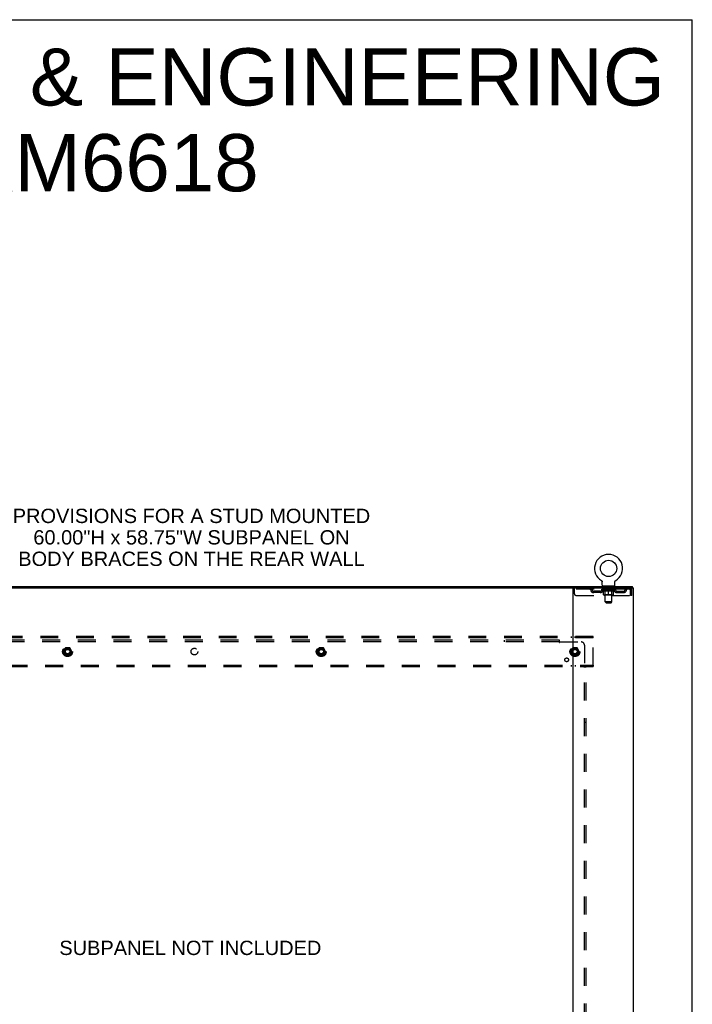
# Model space of a CAD drawing. Header units: inches. Extents: x 0 to 243, y 0 to 157.
# Tile 63 of 63: x 192 to 243, y 83 to 157. Entities that reach past the tile are written whole.
import ezdxf

# ---------------------------------------------------------------- set-up
doc = ezdxf.new("R2010")
doc.units = ezdxf.units.IN
doc.header["$LTSCALE"] = 13.357143
doc.header["$MEASUREMENT"] = 0
doc.linetypes.add('DOT', pattern=[0.2, 0.1, -0.1])
doc.linetypes.add('HIDDEN', pattern=[0.2, 0.1, -0.1])
doc.layers.get('0').update_dxf_attribs({"linetype": 'CONTINUOUS'})
for name, color, linetype in [('DEFAULT_2', 8, 'HIDDEN'), ('DIMENSIONS', 7, 'CONTINUOUS'), ('SUBPANEL', 7, 'CONTINUOUS')]:
    doc.layers.add(name, color=color, linetype=linetype)
doc.styles.get("Standard").update_dxf_attribs({"font": 'arial.ttf'})

msp = doc.modelspace()

# ---------------------------------------------------------------- linework, layer by layer
at = {"color": 7, "linetype": 'Continuous'}
for p, q in [((0, 157.143), (242.857, 157.143)), ((242.857, 0), (242.857, 157.143)), ((236.051, 115.122), (236.051, 115.122)), ((236.051, 115.122), (236.054, 115.12)), ((236.054, 115.12), (236.057, 115.118)), ((236.057, 115.118), (236.058, 115.117)), ((236.058, 115.117), (236.062, 115.115)), ((236.062, 115.115), (236.065, 115.112)), ((236.065, 115.112), (236.068, 115.109)), ((236.068, 115.109), (236.072, 115.106)), ((236.072, 115.106), (236.075, 115.103)), ((236.075, 115.103), (236.078, 115.1)), ((236.078, 115.1), (236.081, 115.097)), ((236.081, 115.097), (236.084, 115.094)), ((236.084, 115.094), (236.086, 115.09)), ((236.086, 115.09), (236.089, 115.087)), ((236.089, 115.087), (236.091, 115.083)), ((237.083, 115.083), (237.086, 115.087)), ((237.085, 115.087), (237.088, 115.09)), ((237.088, 115.09), (237.091, 115.094)), ((237.091, 115.094), (237.094, 115.097)), ((237.094, 115.097), (237.097, 115.1)), ((237.097, 115.1), (237.1, 115.103)), ((237.1, 115.103), (237.103, 115.106)), ((237.103, 115.106), (237.106, 115.109)), ((237.106, 115.109), (237.109, 115.112)), ((237.109, 115.112), (237.113, 115.115)), ((237.113, 115.115), (237.116, 115.117)), ((237.116, 115.117), (237.118, 115.118)), ((237.116, 115.117), (237.118, 115.118)), ((237.118, 115.118), (237.121, 115.12)), ((237.121, 115.12), (237.124, 115.122)), ((237.124, 115.122), (237.124, 115.122)), ((177.132, 114.571), (234, 114.571)), ((236.091, 115.083), (236.094, 115.08)), ((236.094, 115.08), (236.096, 115.076)), ((236.096, 115.076), (236.098, 115.072)), ((236.098, 115.072), (236.1, 115.068)), ((236.1, 115.068), (236.102, 115.064)), ((236.102, 115.064), (236.103, 115.06)), ((236.103, 115.06), (236.105, 115.056)), ((236.105, 115.056), (236.106, 115.052)), ((236.106, 115.052), (236.108, 115.048)), ((236.112, 115.022), (236.112, 115.018)), ((236.112, 115.018), (236.112, 115.014)), ((236.112, 114.765), (236.112, 115.014)), ((236.15, 114.705), (236.15, 114.675)), ((237.025, 114.705), (236.15, 114.705)), ((237.025, 114.705), (237.025, 114.675)), ((237.062, 114.765), (237.062, 115.014)), ((237.066, 115.044), (237.067, 115.048)), ((237.067, 115.048), (237.068, 115.052)), ((237.068, 115.052), (237.069, 115.056)), ((237.069, 115.056), (237.071, 115.06)), ((237.071, 115.06), (237.073, 115.064)), ((237.073, 115.064), (237.075, 115.068)), ((237.074, 115.068), (237.076, 115.072)), ((237.076, 115.072), (237.079, 115.076)), ((237.078, 115.076), (237.081, 115.08)), ((237.081, 115.08), (237.083, 115.083)), ((238.389, 114.571), (238.389, 114.675))]:
    msp.add_line(p, q, dxfattribs=at)
at = {"color": 3, "linetype": 'Continuous'}
for p, q in [((172.743, 114.675), (238.389, 114.675)), ((233.941, 46.779), (233.941, 114.571)), ((234, 114.571), (238.441, 114.571)), ((238.441, 46.779), (238.441, 114.571))]:
    msp.add_line(p, q, dxfattribs=at)
at = {"color": 7, "linetype": 'Continuous'}
for points in [[(236.108, 115.048), (236.109, 115.044), (236.11, 115.039), (236.11, 115.035), (236.111, 115.031), (236.112, 115.027), (236.112, 115.022), (236.112, 115.018)], [(237.062, 115.014), (237.062, 115.018), (237.062, 115.022), (237.063, 115.027), (237.063, 115.031), (237.064, 115.035), (237.065, 115.039), (237.066, 115.044)], [(237.062, 115.018), (237.062, 115.022), (237.063, 115.027), (237.063, 115.031), (237.064, 115.035)]]:
    msp.add_lwpolyline(points, dxfattribs=at)
msp.add_circle((236.587, 116.029), 0.609, dxfattribs=at)
for centre, radius, start, end in [((236.587, 116.029), 1.054, 300.39933, 239.60066), ((236.172, 114.765), 0.06, 180, 270), ((237.002, 114.765), 0.06, 270, 360)]:
    msp.add_arc(centre, radius, start, end, dxfattribs=at)
at = {"layer": 'DEFAULT_2', "color": 8, "linetype": 'HIDDEN'}
for p, q in [((236.057, 115.118), (236.058, 115.117)), ((237.124, 115.122), (237.124, 115.122)), ((233.9, 114.571), (233.9, 114.467)), ((238.17, 114.467), (233.9, 114.467)), ((234.025, 114.134), (234.025, 114.571)), ((235, 114.571), (235, 114.467)), ((236.081, 114.43), (236.081, 114.467)), ((237.093, 114.43), (236.081, 114.43)), ((236.208, 114.341), (236.081, 114.43)), ((236.089, 114.462), (236.089, 114.467)), ((236.096, 114.459), (236.096, 114.462)), ((236.096, 114.459), (237.079, 114.459)), ((236.103, 114.459), (236.103, 114.462)), ((236.103, 114.459), (236.103, 114.462)), ((236.112, 114.462), (236.112, 114.467)), ((236.125, 114.459), (236.125, 114.462)), ((236.126, 114.459), (236.126, 114.462)), ((236.149, 114.462), (236.149, 114.467)), ((236.15, 114.467), (236.15, 114.571)), ((236.16, 114.459), (236.16, 114.462)), ((236.163, 114.459), (236.163, 114.462)), ((236.326, 114.462), (236.165, 114.462)), ((236.199, 114.462), (236.199, 114.467)), ((236.201, 114.459), (236.201, 114.462)), ((236.201, 114.459), (236.201, 114.462)), ((236.204, 114.459), (236.204, 114.462)), ((236.209, 114.459), (236.209, 114.462)), ((236.209, 114.459), (236.209, 114.462)), ((236.212, 114.459), (236.212, 114.462)), ((236.215, 114.459), (236.215, 114.462)), ((236.217, 114.05), (236.217, 114.375)), ((236.218, 114.459), (236.218, 114.462)), ((236.23, 114.459), (236.23, 114.462)), ((236.242, 114.705), (236.242, 114.675)), ((236.244, 114.459), (236.244, 114.464)), ((236.244, 114.459), (236.244, 114.462)), ((236.261, 114.459), (236.261, 114.462)), ((236.262, 114.462), (236.262, 114.467)), ((236.27, 114.459), (236.27, 114.462)), ((236.273, 114.459), (236.273, 114.462)), ((236.277, 114.615), (236.277, 114.695)), ((236.28, 114.459), (236.28, 114.462)), ((236.346, 114.605), (236.287, 114.605)), ((236.289, 114.459), (236.289, 114.465)), ((236.302, 114.459), (236.302, 114.462)), ((236.304, 114.459), (236.304, 114.462)), ((236.326, 114.459), (236.326, 114.462)), ((236.379, 114.462), (236.33, 114.462)), ((236.334, 114.462), (236.334, 114.467)), ((236.337, 114.053), (236.337, 114.427)), ((236.338, 113.515), (236.338, 114.595)), ((236.34, 114.459), (236.34, 114.462)), ((236.343, 114.459), (236.343, 114.462)), ((236.348, 114.459), (236.348, 114.466)), ((236.351, 114.459), (236.351, 114.462)), ((236.36, 114.459), (236.36, 114.462)), ((236.379, 114.459), (236.379, 114.462)), ((236.439, 114.462), (236.392, 114.462)), ((236.408, 114.459), (236.408, 114.462)), ((236.414, 114.462), (236.414, 114.467)), ((236.417, 114.459), (236.417, 114.462)), ((236.419, 114.459), (236.419, 114.466)), ((236.421, 114.459), (236.421, 114.462)), ((236.427, 114.459), (236.427, 114.462)), ((236.439, 114.459), (236.439, 114.462)), ((236.504, 114.462), (236.46, 114.462)), ((236.471, 114.459), (236.471, 114.462)), ((236.496, 114.462), (236.558, 114.465)), ((236.499, 114.462), (236.499, 114.467)), ((236.5, 114.467), (236.499, 114.467)), ((236.5, 114.462), (236.5, 114.467)), ((236.5, 114.459), (236.5, 114.462)), ((236.503, 114.459), (236.503, 114.462)), ((236.504, 114.459), (236.504, 114.462)), ((236.504, 114.459), (236.504, 114.462)), ((236.532, 114.462), (236.584, 114.462)), ((236.536, 114.459), (236.536, 114.462)), ((236.541, 114.462), (236.541, 114.464)), ((236.558, 114.462), (236.558, 114.465)), ((236.571, 114.459), (236.571, 114.462)), ((236.585, 114.462), (236.585, 114.462)), ((236.585, 114.459), (236.585, 114.462)), ((236.585, 114.459), (236.585, 114.462)), ((236.587, 114.462), (236.587, 114.467)), ((236.587, 114.467), (236.679, 114.462)), ((236.587, 114.021), (236.587, 114.376)), ((236.589, 114.459), (236.589, 114.462)), ((236.589, 114.459), (236.589, 114.462)), ((236.589, 114.462), (236.589, 114.462)), ((236.604, 114.459), (236.604, 114.462)), ((236.604, 114.462), (236.642, 114.462)), ((236.638, 114.459), (236.638, 114.462)), ((236.67, 114.459), (236.67, 114.462)), ((236.671, 114.459), (236.671, 114.462)), ((236.671, 114.462), (236.714, 114.462)), ((236.672, 114.459), (236.672, 114.462)), ((236.675, 114.467), (236.675, 114.467)), ((236.675, 114.462), (236.675, 114.467)), ((236.675, 114.462), (236.675, 114.467)), ((236.675, 114.459), (236.675, 114.462)), ((236.704, 114.459), (236.704, 114.462)), ((236.735, 114.459), (236.735, 114.462)), ((236.735, 114.462), (236.782, 114.462)), ((236.747, 114.459), (236.747, 114.462)), ((236.753, 114.459), (236.753, 114.462)), ((236.755, 114.459), (236.755, 114.466)), ((236.757, 114.459), (236.757, 114.462)), ((236.76, 114.462), (236.76, 114.467)), ((236.766, 114.459), (236.766, 114.462)), ((236.795, 114.459), (236.795, 114.462)), ((236.795, 114.462), (236.845, 114.462)), ((236.814, 114.459), (236.814, 114.462)), ((236.823, 114.459), (236.823, 114.462)), ((236.826, 114.459), (236.826, 114.466)), ((236.887, 114.605), (236.828, 114.605)), ((236.831, 114.459), (236.831, 114.462)), ((236.835, 114.459), (236.835, 114.462)), ((236.836, 113.515), (236.836, 114.595)), ((236.837, 114.053), (236.837, 114.427)), ((236.84, 114.462), (236.84, 114.467)), ((236.849, 114.459), (236.849, 114.462)), ((236.849, 114.462), (237.009, 114.462)), ((236.87, 114.459), (236.87, 114.462)), ((236.873, 114.459), (236.873, 114.462)), ((236.885, 114.459), (236.885, 114.465)), ((236.894, 114.459), (236.894, 114.462)), ((236.897, 114.615), (236.897, 114.695)), ((236.902, 114.459), (236.902, 114.462)), ((236.905, 114.459), (236.905, 114.462)), ((236.913, 114.462), (236.913, 114.467)), ((236.914, 114.459), (236.914, 114.462)), ((236.93, 114.459), (236.93, 114.464)), ((236.93, 114.459), (236.93, 114.462)), ((236.932, 114.705), (236.932, 114.675)), ((236.945, 114.459), (236.945, 114.462)), ((236.956, 114.459), (236.956, 114.462)), ((236.958, 114.05), (236.958, 114.375)), ((236.96, 114.459), (236.96, 114.462)), ((236.962, 114.459), (236.962, 114.462)), ((236.965, 114.459), (236.965, 114.462)), ((236.965, 114.459), (236.965, 114.462)), ((236.966, 114.341), (237.093, 114.43)), ((236.971, 114.459), (236.971, 114.462)), ((236.973, 114.459), (236.973, 114.462)), ((236.974, 114.459), (236.974, 114.462)), ((236.975, 114.462), (236.975, 114.467)), ((237.012, 114.459), (237.012, 114.462)), ((237.014, 114.459), (237.014, 114.462)), ((237.025, 114.467), (237.025, 114.571)), ((237.026, 114.462), (237.026, 114.467)), ((237.048, 114.459), (237.048, 114.462)), ((237.05, 114.459), (237.05, 114.462)), ((237.063, 114.462), (237.063, 114.467)), ((237.071, 114.459), (237.071, 114.462)), ((237.072, 114.459), (237.072, 114.462)), ((237.079, 114.459), (237.079, 114.462)), ((237.086, 114.462), (237.086, 114.467)), ((237.093, 114.43), (237.093, 114.467)), ((238.17, 114.571), (238.17, 114.467)), ((238.203, 114.404), (238.203, 114.009)), ((238.337, 114.404), (238.233, 114.404)), ((238.233, 114.009), (238.233, 114.404)), ((238.337, 114.009), (238.337, 114.404)), ((234.15, 114.009), (238.203, 114.009)), ((235.473, 114.216), (235.473, 114.32)), ((235.956, 114.32), (235.473, 114.32)), ((235.956, 114.216), (235.473, 114.216)), ((235.723, 114.216), (235.723, 114.32)), ((236.208, 114.341), (236.217, 114.341)), ((236.928, 114.021), (236.246, 114.021)), ((236.337, 114.053), (236.305, 114.021)), ((236.331, 114.341), (236.474, 114.341)), ((236.837, 114.053), (236.337, 114.053)), ((236.7, 114.341), (236.844, 114.341)), ((236.837, 114.053), (236.869, 114.021)), ((236.958, 114.341), (236.966, 114.341)), ((237.219, 114.32), (237.702, 114.32)), ((237.219, 114.216), (237.702, 114.216)), ((237.452, 114.216), (237.452, 114.32)), ((237.702, 114.216), (237.702, 114.32)), ((238.337, 114.009), (238.233, 114.009)), ((236.836, 113.515), (236.338, 113.515)), ((236.398, 113.455), (236.338, 113.515)), ((236.398, 113.455), (236.776, 113.455)), ((236.776, 113.455), (236.836, 113.515)), ((235.441, 110.925), (175.691, 110.925)), ((235.441, 110.821), (175.691, 110.821)), ((233.791, 110.925), (233.791, 110.821)), ((234.091, 110.821), (234.091, 110.925)), ((235.441, 110.821), (235.441, 110.925)), ((235.441, 108.779), (235.441, 110.821)), ((195.903, 110.073), (195.749, 109.805)), ((196.221, 110.078), (195.912, 110.078)), ((196.384, 109.805), (196.229, 110.073)), ((214.903, 110.073), (214.749, 109.805)), ((215.221, 110.078), (214.912, 110.078)), ((215.384, 109.805), (215.229, 110.073)), ((233.903, 110.073), (233.749, 109.805)), ((234.221, 110.078), (233.912, 110.078)), ((234.384, 109.805), (234.229, 110.073)), ((195.749, 109.795), (195.903, 109.528)), ((196.221, 109.523), (195.912, 109.523)), ((196.229, 109.528), (196.384, 109.795)), ((214.749, 109.795), (214.903, 109.528)), ((215.221, 109.523), (214.912, 109.523)), ((215.229, 109.528), (215.384, 109.795)), ((233.749, 109.795), (233.903, 109.528)), ((234.221, 109.523), (233.912, 109.523)), ((234.229, 109.528), (234.384, 109.795)), ((175.691, 108.779), (235.441, 108.779)), ((175.691, 108.675), (235.441, 108.675)), ((233.791, 108.779), (233.791, 108.675)), ((234.091, 108.779), (234.091, 108.675)), ((235.441, 108.779), (235.441, 108.675))]:
    msp.add_line(p, q, dxfattribs=at)
for points in [[(236.337, 114.341), (236.317, 114.344), (236.297, 114.349), (236.277, 114.354), (236.257, 114.36), (236.237, 114.367), (236.217, 114.375)], [(236.217, 114.374), (236.236, 114.367), (236.256, 114.36), (236.275, 114.354), (236.293, 114.349), (236.312, 114.344), (236.331, 114.341)], [(236.587, 114.376), (236.566, 114.367), (236.546, 114.36), (236.526, 114.354), (236.506, 114.349), (236.486, 114.344), (236.467, 114.341)], [(236.474, 114.341), (236.493, 114.344), (236.512, 114.349), (236.53, 114.354), (236.549, 114.36), (236.568, 114.367), (236.587, 114.374)], [(236.708, 114.341), (236.688, 114.344), (236.668, 114.349), (236.648, 114.354), (236.628, 114.36), (236.608, 114.368), (236.587, 114.376)], [(236.587, 114.374), (236.607, 114.367), (236.626, 114.36), (236.645, 114.354), (236.663, 114.349), (236.682, 114.344), (236.7, 114.341)], [(236.958, 114.375), (236.937, 114.367), (236.917, 114.36), (236.897, 114.354), (236.877, 114.349), (236.857, 114.344), (236.838, 114.341)], [(236.844, 114.341), (236.863, 114.344), (236.881, 114.349), (236.9, 114.354), (236.919, 114.36), (236.938, 114.367), (236.958, 114.374)], [(238.175, 114.567), (238.173, 114.57), (238.17, 114.571)], [(238.182, 114.457), (238.18, 114.461), (238.177, 114.464), (238.175, 114.465), (238.173, 114.467), (238.17, 114.467)], [(238.175, 114.567), (238.177, 114.562), (238.18, 114.555), (238.182, 114.545), (238.184, 114.535), (238.187, 114.522), (238.189, 114.508), (238.191, 114.493), (238.194, 114.477), (238.196, 114.459), (238.199, 114.441), (238.201, 114.423), (238.203, 114.404)], [(238.182, 114.457), (238.184, 114.453), (238.187, 114.449), (238.189, 114.443), (238.191, 114.438), (238.194, 114.431), (238.196, 114.425), (238.199, 114.418), (238.201, 114.411), (238.203, 114.404)]]:
    msp.add_lwpolyline(points, dxfattribs=at)
for centre, radius in [((196.066, 109.8), 0.372), ((196.066, 109.8), 0.356), ((196.066, 109.8), 0.312), ((196.066, 109.8), 0.204), ((196.066, 109.8), 0.188), ((196.066, 109.8), 0.183), ((196.066, 109.8), 0.165), ((215.066, 109.8), 0.372), ((215.066, 109.8), 0.356), ((215.066, 109.8), 0.312), ((215.066, 109.8), 0.204), ((215.066, 109.8), 0.188), ((215.066, 109.8), 0.183), ((215.066, 109.8), 0.165), ((234.066, 109.8), 0.372), ((234.066, 109.8), 0.356), ((234.066, 109.8), 0.312), ((234.066, 109.8), 0.204), ((234.066, 109.8), 0.188), ((234.066, 109.8), 0.183), ((234.066, 109.8), 0.165)]:
    msp.add_circle(centre, radius, dxfattribs=at)
at = {"layer": 'DEFAULT_2', "color": 8, "linetype": 'DOT'}
for centre in [(196.066, 109.8), (215.066, 109.8), (234.066, 109.8)]:
    msp.add_circle(centre, 0.17, dxfattribs=at)
at = {"layer": 'DEFAULT_2', "color": 8, "linetype": 'HIDDEN'}
for centre, radius, start, end in [((235.184, 114.404), 0.167, 8.07163, 90), ((235.184, 114.405), 0.0625, 7.98631, 90), ((235.473, 114.445), 0.229, 187.98631, 270), ((235.473, 114.445), 0.125, 188.07163, 270), ((235.956, 114.445), 0.125, 270, 351.92837), ((235.956, 114.445), 0.229, 270, 352.01369), ((236.245, 114.404), 0.167, 90, 171.92837), ((236.244, 114.405), 0.0625, 90, 172.01369), ((236.267, 114.695), 0.01, 0, 90), ((236.287, 114.615), 0.01, 180, 270), ((236.305, 114.427), 0.0318, 0, 90), ((236.328, 114.595), 0.01, 0, 90), ((236.846, 114.595), 0.01, 90, 180), ((236.869, 114.427), 0.0318, 90, 180), ((236.887, 114.615), 0.01, 270, 360), ((236.907, 114.695), 0.01, 90, 180), ((236.93, 114.404), 0.167, 8.07163, 90), ((236.93, 114.405), 0.0625, 7.98631, 90), ((237.219, 114.445), 0.229, 187.98631, 270), ((237.219, 114.445), 0.125, 188.07163, 270), ((237.702, 114.445), 0.125, 270, 351.92837), ((237.702, 114.445), 0.229, 270, 352.01369), ((237.991, 114.404), 0.167, 90, 171.92837), ((237.99, 114.405), 0.0625, 90, 172.01369), ((238.17, 114.404), 0.167, 0, 90), ((238.17, 114.404), 0.063, 0, 90), ((234.15, 114.134), 0.125, 180, 270), ((236.246, 114.05), 0.0296, 180, 270), ((236.928, 114.05), 0.0296, 270, 360), ((195.912, 110.068), 0.01, 90.01235, 149.98915), ((196.221, 110.068), 0.01, 30.01204, 89.98872), ((214.912, 110.068), 0.01, 90.01235, 149.98915), ((215.221, 110.068), 0.01, 30.01204, 89.98872), ((233.912, 110.068), 0.01, 90.01235, 149.98915), ((234.221, 110.068), 0.01, 30.01204, 89.98872), ((195.757, 109.8), 0.01, 150.01268, 209.98829), ((195.912, 109.533), 0.01, 210.01204, 269.98872), ((196.221, 109.533), 0.01, 270.01235, 329.98915), ((196.375, 109.8), 0.01, 330.01268, 29.98829), ((214.757, 109.8), 0.01, 150.01268, 209.98829), ((214.912, 109.533), 0.01, 210.01204, 269.98872), ((215.221, 109.533), 0.01, 270.01235, 329.98915), ((215.375, 109.8), 0.01, 330.01268, 29.98829), ((233.757, 109.8), 0.01, 150.01268, 209.98829), ((233.912, 109.533), 0.01, 210.01204, 269.98872), ((234.221, 109.533), 0.01, 270.01235, 329.98915), ((234.375, 109.8), 0.01, 330.01268, 29.98829)]:
    msp.add_arc(centre, radius, start, end, dxfattribs=at)
for centre, major_axis, ratio, start_param, end_param in [((236.587, 114.467), (0.506, 0.005), 0.05963, 2.96643, 3.140963), ((236.065, 114.458), (0.158, 0), 0.060556, 0.430652, 1.470503), ((236.587, 114.467), (0.506, 0), 0.060556, -3.141593, -2.96706), ((236.065, 114.452), (0.158, 0.002), 0.05963, 1.376596, 1.469874), ((236.587, 114.467), (0.506, 0.011), 0.05688, 2.791345, 2.965878), ((236.046, 114.458), (0.158, 0.002), 0.05963, 0.25549, 1.295341), ((236.1, 114.458), (0.158, -0.002), 0.05963, 0.605815, 1.645666), ((236.587, 114.467), (0.506, -0.005), 0.05963, -2.96643, -2.791898), ((236.1, 114.452), (0.158, 0), 0.060556, 1.551758, 1.645036), ((236.046, 114.452), (0.158, 0.003), 0.05688, 1.20151, 1.294789), ((236.101, 114.454), (0.131, 0.001), 0.05963, 1.065228, 1.614276), ((236.086, 114.454), (0.131, 0.003), 0.05688, 0.890143, 1.43919), ((236.132, 114.454), (0.131, 0), 0.060556, 1.240391, 1.789438), ((236.587, 114.467), (0.506, 0.015), 0.052395, 2.616403, 2.790936), ((236.043, 114.458), (0.158, 0.003), 0.05688, 0.080405, 1.120256), ((236.151, 114.458), (0.158, -0.003), 0.05688, 0.7809, 1.820751), ((236.587, 114.467), (0.506, -0.011), 0.05688, -2.791345, -2.616812), ((236.151, 114.452), (0.158, -0.002), 0.05963, 1.72692, 1.820198), ((236.043, 114.452), (0.158, 0.005), 0.052395, 1.026568, 1.119847), ((236.085, 114.454), (0.131, 0.004), 0.052395, 0.715201, 1.264248), ((236.176, 114.454), (0.131, -0.001), 0.05963, 1.415553, 1.9646), ((236.587, 114.467), (0.506, 0.02), 0.046319, 2.441654, 2.616187), ((236.214, 114.458), (0.158, -0.005), 0.052395, 0.955842, 1.995693), ((236.587, 114.467), (0.506, -0.015), 0.052395, -2.616403, -2.44187), ((236.056, 114.458), (0.158, 0.005), 0.052395, -0.094537, 0.945314), ((236.214, 114.452), (0.158, -0.003), 0.05688, 1.902006, 1.995284), ((236.056, 114.452), (0.158, 0.006), 0.046319, 0.851819, 0.945098), ((236.1, 114.454), (0.131, 0.005), 0.046319, 0.540452, 1.089499), ((236.233, 114.454), (0.131, -0.003), 0.05688, 1.590638, 2.139686), ((236.587, 114.467), (0.506, 0.024), 0.038841, 2.267123, 2.441656), ((236.289, 114.458), (0.158, -0.006), 0.046319, 1.130591, 2.170442), ((236.086, 114.458), (0.158, 0.006), 0.046319, -0.269286, 0.770565), ((236.587, 114.467), (0.506, -0.02), 0.046319, -2.441654, -2.267121), ((236.289, 114.452), (0.158, -0.005), 0.052395, 2.076947, 2.170226), ((236.086, 114.452), (0.158, 0.007), 0.038841, 0.677289, 0.770567), ((236.129, 114.454), (0.131, 0.006), 0.038841, 0.365921, 0.914969), ((236.301, 114.454), (0.131, -0.004), 0.052395, 1.76558, 2.314627), ((236.587, 114.467), (0.506, 0.027), 0.030195, 2.09281, 2.267343), ((236.372, 114.458), (0.158, -0.007), 0.038841, 1.305122, 2.344973), ((236.131, 114.458), (0.158, 0.007), 0.038841, -0.443817, 0.596034), ((236.587, 114.467), (0.506, -0.024), 0.038841, -2.267123, -2.092591), ((236.372, 114.452), (0.158, -0.006), 0.046319, 2.251696, 2.344975), ((236.131, 114.452), (0.158, 0.008), 0.030195, 0.502975, 0.596254), ((236.173, 114.454), (0.131, 0.007), 0.030195, 0.191608, 0.740655), ((236.377, 114.454), (0.131, -0.005), 0.046319, 1.940329, 2.489376), ((236.19, 114.458), (0.158, 0.008), 0.030195, -0.61813, 0.421721), ((236.587, 114.467), (0.506, 0.029), 0.020645, 1.918687, 2.09322), ((236.463, 114.458), (0.158, -0.008), 0.030195, 1.479435, 2.519286), ((236.587, 114.467), (0.506, -0.027), 0.030195, -2.09281, -1.918277), ((236.463, 114.452), (0.158, -0.007), 0.038841, 2.426227, 2.519505), ((236.19, 114.452), (0.158, 0.009), 0.020645, 0.328852, 0.422131), ((236.229, 114.454), (0.131, 0.007), 0.020645, 0.017485, 0.566532), ((236.46, 114.454), (0.131, -0.006), 0.038841, 2.11486, 2.663907), ((236.261, 114.458), (0.158, 0.009), 0.020645, -0.792253, 0.247598), ((236.587, 114.467), (0.506, 0.03), 0.010478, 1.744704, 1.919237), ((236.557, 114.458), (0.158, -0.009), 0.020645, 1.653558, 2.693409), ((236.587, 114.467), (0.506, -0.029), 0.020645, -1.918687, -1.744154), ((236.557, 114.452), (0.158, -0.008), 0.030195, 2.60054, 2.693819), ((236.261, 114.452), (0.158, 0.009), 0.010478, 0.154869, 0.248148), ((236.296, 114.454), (0.131, 0.008), 0.010478, 6.126688, 6.675735), ((236.546, 114.454), (0.131, -0.007), 0.030195, 2.289173, 2.83822), ((236.341, 114.458), (0.158, 0.009), 0.010478, -0.966236, -0.000846), ((236.652, 114.458), (0.158, -0.009), 0.010478, 1.827541, 2.867392), ((236.587, 114.467), (0.506, -0.03), 0.010478, -1.744704, -1.570171), ((236.652, 114.452), (0.158, -0.009), 0.020645, 2.774664, 2.867942), ((236.634, 114.454), (0.131, -0.007), 0.020645, 2.463296, 3.012344), ((236.523, 114.458), (0.158, 0.009), 0.010478, 0.274201, 1.314052), ((236.454, 114.454), (0.131, 0.008), 0.010478, -0.000298, 0.504314), ((236.43, 114.452), (0.158, 0.009), 0.010478, 0.192946, 0.399283), ((236.587, 114.467), (0.506, 0.03), 0.010478, -1.578586, -1.396888), ((236.745, 114.452), (0.158, -0.009), 0.010478, 2.948646, 3.041925), ((236.721, 114.454), (0.131, -0.008), 0.010478, 2.637279, 3.142076), ((236.618, 114.458), (0.158, 0.009), 0.020645, 0.448184, 1.488034), ((236.54, 114.454), (0.131, 0.007), 0.020645, 0.129249, 0.678296), ((236.523, 114.452), (0.158, 0.009), 0.020645, 0.273651, 0.366929), ((236.587, 114.467), (0.506, 0.029), 0.020645, -1.397439, -1.222906), ((236.833, 114.458), (0.158, -0.009), 0.010478, -3.140747, -2.175357), ((236.587, 114.467), (0.506, -0.03), 0.010478, 1.222355, 1.396888), ((236.712, 114.458), (0.158, 0.008), 0.030195, 0.622307, 1.662158), ((236.628, 114.454), (0.131, 0.007), 0.030195, 0.303372, 0.852419), ((236.879, 114.454), (0.131, -0.008), 0.010478, 2.749043, 3.29809), ((236.914, 114.458), (0.158, -0.009), 0.020645, 2.893995, 3.933846), ((236.618, 114.452), (0.158, 0.008), 0.030195, 0.447774, 0.541052), ((236.914, 114.452), (0.158, -0.009), 0.010478, 2.893445, 2.986723), ((236.587, 114.467), (0.506, 0.027), 0.030195, -1.223315, -1.048783), ((236.587, 114.467), (0.506, -0.029), 0.020645, 1.048373, 1.222906), ((236.802, 114.458), (0.158, 0.007), 0.038841, 0.79662, 1.836471), ((236.715, 114.454), (0.131, 0.006), 0.038841, 0.477686, 1.026733), ((236.946, 114.454), (0.131, -0.007), 0.020645, 2.57506, 3.124108), ((236.985, 114.458), (0.158, -0.008), 0.030195, 2.719872, 3.759723), ((236.886, 114.458), (0.158, 0.006), 0.046319, 0.971151, 2.011002), ((236.712, 114.452), (0.158, 0.007), 0.038841, 0.622087, 0.715366), ((236.985, 114.452), (0.158, -0.009), 0.020645, 2.719462, 2.812741), ((236.587, 114.467), (0.506, 0.024), 0.038841, -1.049002, -0.874469), ((236.587, 114.467), (0.506, -0.027), 0.030195, 0.87425, 1.048783), ((236.797, 114.454), (0.131, 0.005), 0.046319, 0.652216, 1.201263), ((236.961, 114.458), (0.158, 0.005), 0.052395, 1.1459, 2.185751), ((237.002, 114.454), (0.131, -0.007), 0.030195, 2.400937, 2.949985), ((237.044, 114.458), (0.158, -0.007), 0.038841, 2.545558, 3.585409), ((236.874, 114.454), (0.131, 0.004), 0.052395, 0.826965, 1.376012), ((236.802, 114.452), (0.158, 0.006), 0.046319, 0.796618, 0.889896), ((237.044, 114.452), (0.158, -0.008), 0.030195, 2.545339, 2.638617), ((237.024, 114.458), (0.158, 0.003), 0.05688, 1.320842, 2.360692), ((236.587, 114.467), (0.506, 0.02), 0.046319, -0.874471, -0.699939), ((236.587, 114.467), (0.506, -0.024), 0.038841, 0.699936, 0.874469), ((237.088, 114.458), (0.158, -0.006), 0.046319, 2.371028, 3.410879), ((237.045, 114.454), (0.131, -0.006), 0.038841, 2.226624, 2.775671), ((237.074, 114.458), (0.158, 0.002), 0.05963, 1.495927, 2.535778), ((236.941, 114.454), (0.131, 0.003), 0.05688, 1.001907, 1.550954), ((237.118, 114.458), (0.158, -0.005), 0.052395, 2.196279, 3.23613), ((236.886, 114.452), (0.158, 0.005), 0.052395, 0.971367, 1.064645), ((237.075, 114.454), (0.131, -0.005), 0.046319, 2.052093, 2.601141), ((237.109, 114.458), (0.158, 0), 0.060556, 1.671089, 2.71094), ((237.088, 114.452), (0.158, -0.007), 0.038841, 2.371026, 2.464304), ((237.132, 114.458), (0.158, -0.003), 0.05688, 2.021337, 3.061188), ((236.587, 114.467), (0.506, 0.015), 0.052395, -0.699723, -0.52519), ((236.587, 114.467), (0.506, -0.02), 0.046319, 0.525406, 0.699939), ((237.129, 114.458), (0.158, -0.002), 0.05963, 1.846251, 2.886102), ((236.998, 114.454), (0.131, 0.001), 0.05963, 1.176993, 1.72604), ((237.089, 114.454), (0.131, -0.004), 0.052395, 1.877344, 2.426392), ((237.042, 114.454), (0.131, 0), 0.060556, 1.352155, 1.901202), ((237.089, 114.454), (0.131, -0.003), 0.05688, 1.702402, 2.25145), ((237.073, 114.454), (0.131, -0.001), 0.05963, 1.527317, 2.076364), ((236.961, 114.452), (0.158, 0.003), 0.05688, 1.146309, 1.239587), ((237.118, 114.452), (0.158, -0.006), 0.046319, 2.196495, 2.289773), ((236.587, 114.467), (0.506, 0.011), 0.05688, -0.524781, -0.350248), ((236.587, 114.467), (0.506, -0.015), 0.052395, 0.350657, 0.52519), ((237.024, 114.452), (0.158, 0.002), 0.05963, 1.321394, 1.414673), ((237.132, 114.452), (0.158, -0.005), 0.052395, 2.021746, 2.115024), ((236.587, 114.467), (0.506, 0.005), 0.05963, -0.349695, -0.175162), ((236.587, 114.467), (0.506, -0.011), 0.05688, 0.175715, 0.350248), ((237.074, 114.452), (0.158, 0), 0.060556, 1.496556, 1.589835), ((237.129, 114.452), (0.158, -0.003), 0.05688, 1.846804, 1.940083), ((237.109, 114.452), (0.158, -0.002), 0.05963, 1.671719, 1.764997), ((236.587, 114.467), (0.506, 0), 0.060556, -0.174533, 0), ((236.587, 114.467), (0.506, -0.005), 0.05963, 0.000629, 0.175162)]:
    msp.add_ellipse(centre, major_axis=major_axis, ratio=ratio, start_param=start_param, end_param=end_param, dxfattribs=at)
at = {"layer": 'SUBPANEL', "color": 8, "linetype": 'HIDDEN'}
for p, q in [((232.91, 110.644), (178.222, 110.644)), ((232.91, 110.519), (178.222, 110.519)), ((228.785, 110.519), (228.785, 110.644)), ((232.91, 110.478), (232.91, 110.644)), ((232.945, 110.519), (234.535, 110.519)), ((234.785, 110.269), (234.785, 108.679)), ((234.744, 108.644), (234.91, 108.644)), ((234.785, 52.706), (234.785, 108.644)), ((234.804, 108.661), (234.797, 108.667)), ((234.91, 52.706), (234.91, 108.644)), ((234.785, 104.519), (234.91, 104.519))]:
    msp.add_line(p, q, dxfattribs=at)
for points in [[(232.91, 110.557), (232.912, 110.555), (232.913, 110.553), (232.915, 110.551), (232.916, 110.549), (232.918, 110.547), (232.919, 110.545), (232.921, 110.544), (232.922, 110.542), (232.924, 110.541), (232.925, 110.539), (232.927, 110.537)], [(232.91, 110.478), (232.912, 110.479), (232.913, 110.479), (232.915, 110.48), (232.917, 110.481), (232.918, 110.482), (232.92, 110.483), (232.921, 110.485), (232.923, 110.486), (232.924, 110.488), (232.926, 110.49), (232.927, 110.491), (232.928, 110.493), (232.93, 110.495), (232.931, 110.497), (232.932, 110.499), (232.935, 110.504)], [(232.927, 110.537), (232.933, 110.531), (232.935, 110.529), (232.937, 110.527), (232.939, 110.526), (232.941, 110.524), (232.942, 110.522), (232.944, 110.52), (232.945, 110.519)], [(232.935, 110.504), (232.937, 110.506), (232.938, 110.509), (232.94, 110.511), (232.941, 110.513), (232.942, 110.515), (232.944, 110.517), (232.945, 110.519)], [(234.744, 108.644), (234.745, 108.646), (234.746, 108.647), (234.746, 108.649), (234.747, 108.651), (234.748, 108.652), (234.75, 108.654), (234.751, 108.655), (234.752, 108.657), (234.754, 108.658), (234.756, 108.66), (234.758, 108.661), (234.759, 108.662), (234.761, 108.664), (234.763, 108.665), (234.766, 108.666)], [(234.766, 108.666), (234.77, 108.669), (234.773, 108.67), (234.775, 108.672), (234.777, 108.673), (234.779, 108.675), (234.781, 108.676), (234.783, 108.678), (234.785, 108.679)], [(234.797, 108.667), (234.795, 108.669), (234.794, 108.671), (234.792, 108.673), (234.79, 108.675), (234.788, 108.676), (234.786, 108.678), (234.785, 108.679)], [(234.824, 108.644), (234.821, 108.645), (234.819, 108.647), (234.817, 108.649), (234.815, 108.65), (234.813, 108.652), (234.812, 108.653), (234.81, 108.655), (234.808, 108.656), (234.807, 108.658), (234.805, 108.659), (234.804, 108.661)]]:
    msp.add_lwpolyline(points, dxfattribs=at)
for centre, radius in [((196.066, 109.8), 0.25), ((205.566, 109.8), 0.25), ((215.066, 109.8), 0.25), ((234.066, 109.8), 0.25), ((233.448, 109.181), 0.141)]:
    msp.add_circle(centre, radius, dxfattribs=at)
msp.add_arc((234.535, 110.269), 0.25, 0, 90, dxfattribs=at)

# ---------------------------------------------------------------- texts
at = {"layer": 'DIMENSIONS', "color": 2, "linetype": 'Continuous', "attachment_point": 2, "line_spacing_factor": 0.9}
for s, insert, char_height, width in [('SAGINAW CONTROL & ENGINEERING\\PSCE-N68XM6618', (186.593, 155), 4.28571, 108.24217), ('PROVISIONS FOR A STUD MOUNTED\\P60.00"H x 58.75"W SUBPANEL ON\\PBODY BRACES ON THE REAR WALL', (205.346, 120.502), 1.07143, 26.72199), ('SUBPANEL NOT INCLUDED', (205.261, 88.136), 1.07143, 19.59241)]:
    msp.add_mtext(s, dxfattribs=dict(at, insert=insert, char_height=char_height, width=width))

doc.saveas('drawing.dxf')
